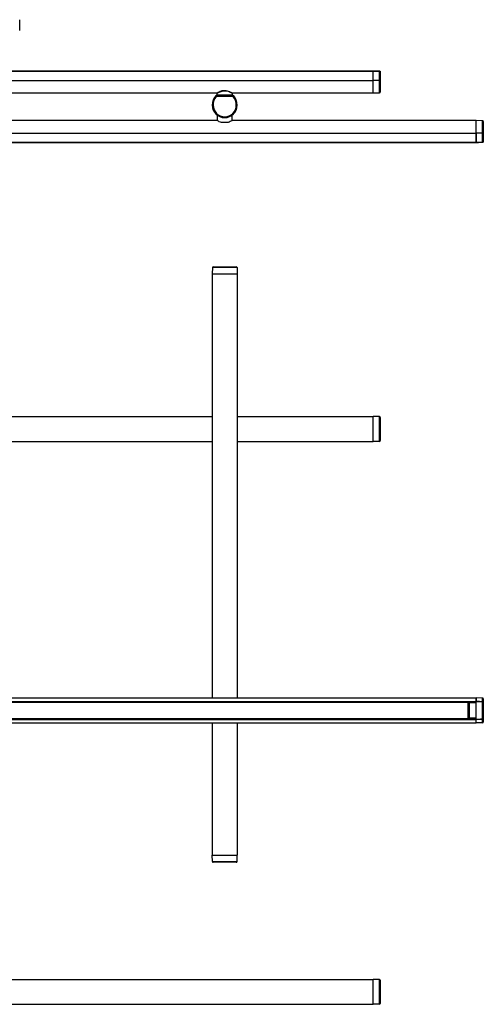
# Model space of a CAD drawing. Header units: millimetres. Extents: x 499 to 1631, y 444 to 1506.
# Tile 2 of 2: x 1204 to 1631, y 582 to 1490. Entities that reach past the tile are written whole.
import ezdxf

# ---------------------------------------------------------------- set-up
doc = ezdxf.new("R2010")
doc.units = ezdxf.units.MM
doc.header["$LTSCALE"] = 5

msp = doc.modelspace()

# ---------------------------------------------------------------- linework, layer by layer
at = {"color": 7, "linetype": 'Continuous', "lineweight": 25}
for p, q in [((1203.67, 1486.65), (1203.67, 1489.73)), ((1203.67, 1479.73), (1203.67, 1486.65)), ((1044.77, 1442.42), (1522.27, 1442.42)), ((1529.77, 1442.33), (1044.77, 1442.33)), ((1044.77, 1442.25), (1529.77, 1442.25)), ((1522.27, 1442.42), (1522.77, 1442.42)), ((1522.27, 1442.33), (1522.27, 1442.42)), ((1522.77, 1442.33), (1522.77, 1442.42)), ((1524.69, 1442.33), (1529.77, 1442.42)), ((1529.77, 1442.42), (1535.58, 1442.32)), ((1529.77, 1433.75), (1529.77, 1442.35)), ((1529.77, 1433.75), (1529.77, 1442.25)), ((1535.58, 1433.75), (1535.58, 1442.25)), ((1536.27, 1441.62), (1536.27, 1433.75)), ((1044.77, 1433.75), (1529.77, 1433.75)), ((1529.77, 1422.25), (1529.77, 1433.75)), ((1535.58, 1433.75), (1529.77, 1433.75)), ((1536.27, 1433.75), (1535.58, 1433.75)), ((1535.58, 1422.35), (1535.58, 1433.75)), ((1536.27, 1433.75), (1536.27, 1423.05)), ((1049.5, 1422.25), (1386.03, 1422.25)), ((1384.67, 1419.59), (1385.91, 1419.59)), ((1384.71, 1419.49), (1400.82, 1419.49)), ((1400.59, 1418.79), (1384.94, 1418.79)), ((1385.05, 1419.59), (1385.02, 1420.09)), ((1385.02, 1420.09), (1386.22, 1420.09)), ((1385.54, 1421.77), (1385.52, 1420.09)), ((1385.91, 1419.59), (1399.62, 1419.59)), ((1399.32, 1420.09), (1386.22, 1420.09)), ((1386.22, 1420.09), (1386.22, 1419.59)), ((1394.11, 1423.89), (1391.42, 1423.89)), ((1391.48, 1424.29), (1394.05, 1424.29)), ((1399.32, 1420.09), (1400.52, 1420.09)), ((1399.32, 1419.59), (1399.32, 1420.09)), ((1399.53, 1422.25), (1529.77, 1422.25)), ((1399.62, 1419.59), (1400.86, 1419.59)), ((1400.02, 1420.09), (1399.99, 1421.79)), ((1400.52, 1420.09), (1400.48, 1419.59)), ((1529.77, 1422.25), (1535.58, 1422.35)), ((1381.37, 1410.92), (1381.27, 1410.92)), ((1382.07, 1410.92), (1381.37, 1410.92)), ((1403.46, 1410.92), (1404.16, 1410.92)), ((1404.16, 1410.92), (1404.27, 1410.92)), ((1385.77, 1401.31), (1385.77, 1396.76)), ((1386.44, 1401.31), (1385.77, 1401.31)), ((1388.77, 1400.14), (1388.77, 1400.12)), ((1396.77, 1400.11), (1396.77, 1400.14)), ((1399.77, 1401.31), (1399.09, 1401.31)), ((1399.77, 1396.76), (1399.77, 1401.31)), ((1385.85, 1396.71), (1049.69, 1396.71)), ((1395.77, 1394.81), (1389.77, 1394.81)), ((1624.77, 1396.71), (1399.69, 1396.71)), ((1630.58, 1396.61), (1624.77, 1396.71)), ((1624.77, 1385.21), (1624.77, 1396.71)), ((1630.58, 1385.21), (1630.58, 1396.61)), ((1631.27, 1395.91), (1631.27, 1385.21)), ((600.77, 1385.21), (1624.77, 1385.21)), ((1624.77, 1385.21), (1624.77, 1376.71)), ((1630.58, 1385.21), (1624.77, 1385.21)), ((1624.77, 1376.61), (1624.77, 1385.21)), ((1630.58, 1376.71), (1630.58, 1385.21)), ((1631.27, 1385.21), (1630.58, 1385.21)), ((1631.27, 1385.21), (1631.27, 1377.34)), ((600.77, 1376.71), (1624.77, 1376.71)), ((600.77, 1376.63), (1624.77, 1376.63)), ((608.27, 1376.54), (1617.27, 1376.54)), ((1617.27, 1376.63), (1617.27, 1376.54)), ((1624.77, 1376.54), (1619.69, 1376.63)), ((1630.58, 1376.64), (1624.77, 1376.54)), ((1381.37, 1261.13), (1381.27, 1255.31)), ((1381.27, 1255.31), (1381.27, 864.31)), ((1381.27, 1255.31), (1404.27, 1255.31)), ((1404.16, 1261.13), (1381.37, 1261.13)), ((1382.07, 1261.81), (1403.46, 1261.81)), ((1404.16, 1261.13), (1404.27, 1255.31)), ((1404.27, 1255.31), (1404.27, 864.31)), ((1054.27, 1123.81), (1381.27, 1123.81)), ((1404.27, 1123.81), (1529.77, 1123.81)), ((1529.77, 1100.81), (1529.77, 1123.81)), ((1535.58, 1123.71), (1529.77, 1123.81)), ((1535.58, 1100.92), (1535.58, 1123.71)), ((1536.27, 1123.01), (1536.27, 1101.62)), ((1054.27, 1100.81), (1381.27, 1100.81)), ((1404.27, 1100.81), (1529.77, 1100.81)), ((1535.58, 1100.92), (1529.77, 1100.81)), ((600.77, 864.31), (1624.77, 864.31)), ((1624.77, 864.31), (1624.77, 861.15)), ((1630.58, 864.21), (1624.77, 864.31)), ((1624.77, 861.06), (1624.77, 864.31)), ((1630.58, 861.02), (1630.58, 864.21)), ((1631.27, 863.51), (1631.27, 860.64)), ((600.77, 861.15), (1624.77, 861.15)), ((600.77, 860.72), (1624.77, 860.72)), ((1617.27, 860.56), (608.27, 860.56)), ((608.27, 860.36), (1617.27, 860.36)), ((1617.27, 860.56), (1617.27, 860.36)), ((1617.27, 860.51), (1624.77, 860.51)), ((1617.27, 860.51), (1624.77, 860.51)), ((1617.27, 860.51), (1624.77, 860.51)), ((1617.27, 845.26), (1617.27, 860.36)), ((1617.27, 860.36), (1621.45, 860.36)), ((1617.27, 858.56), (1617.77, 858.56)), ((1617.27, 858.36), (1617.77, 858.36)), ((1617.27, 858.18), (1617.31, 858.18)), ((1617.29, 857.68), (1617.27, 857.68)), ((1617.29, 857.68), (1617.77, 857.7)), ((1617.29, 856.45), (1617.29, 857.68)), ((1617.29, 856.45), (1617.77, 856.45)), ((1617.77, 858.19), (1617.31, 858.18)), ((1617.77, 859.67), (1617.77, 859.81)), ((1617.77, 859.67), (1618.26, 859.67)), ((1617.77, 845.96), (1617.77, 859.67)), ((1624.77, 860.42), (1618.26, 860.31)), ((1618.26, 860.31), (1618.26, 859.67)), ((1618.26, 859.67), (1618.26, 845.96)), ((1624.77, 859.67), (1618.26, 859.67)), ((1620.27, 860.34), (1620.27, 860.36)), ((1620.76, 860.36), (1620.76, 860.35)), ((1624.77, 861.06), (1624.77, 860.91)), ((1624.77, 859.67), (1624.77, 860.91)), ((1624.77, 845.96), (1624.77, 859.67)), ((1630.58, 844.76), (1630.58, 860.87)), ((1631.27, 860.64), (1631.27, 844.99)), ((600.77, 844.91), (1624.77, 844.91)), ((600.77, 844.47), (1624.77, 844.47)), ((608.27, 845.26), (1617.27, 845.26)), ((608.27, 845.06), (1617.27, 845.06)), ((1617.27, 847.94), (1617.29, 847.94)), ((1617.31, 847.44), (1617.27, 847.44)), ((1617.27, 847.26), (1617.77, 847.26)), ((1617.27, 847.06), (1617.77, 847.06)), ((1617.27, 845.06), (1617.27, 845.26)), ((1617.27, 845.26), (1621.45, 845.26)), ((1624.77, 845.11), (1617.27, 845.11)), ((1617.27, 845.11), (1624.77, 845.11)), ((1617.27, 845.11), (1624.77, 845.11)), ((1617.77, 849.18), (1617.29, 849.18)), ((1617.29, 847.94), (1617.29, 849.18)), ((1617.77, 847.93), (1617.29, 847.94)), ((1617.31, 847.44), (1617.77, 847.44)), ((1617.77, 845.82), (1617.77, 845.96)), ((1617.77, 845.96), (1618.26, 845.96)), ((1618.26, 845.96), (1624.77, 845.96)), ((1618.26, 845.96), (1618.26, 845.32)), ((1618.26, 845.32), (1624.77, 845.21)), ((1620.27, 845.26), (1620.27, 845.28)), ((1620.76, 845.28), (1620.76, 845.26)), ((1624.77, 844.72), (1624.77, 845.96)), ((1624.77, 844.57), (1624.77, 844.72)), ((1624.77, 841.31), (1624.77, 844.57)), ((1624.77, 841.31), (1624.77, 844.47)), ((1630.58, 841.42), (1630.58, 844.61)), ((1631.27, 844.99), (1631.27, 842.12)), ((600.77, 841.31), (1624.77, 841.31)), ((1381.27, 841.31), (1381.27, 719.31)), ((1404.27, 841.31), (1404.27, 719.31)), ((1630.58, 841.42), (1624.77, 841.31)), ((1381.27, 719.31), (1404.27, 719.31)), ((1381.37, 713.5), (1381.27, 719.31)), ((1404.16, 713.5), (1404.27, 719.31)), ((1381.37, 713.5), (1404.16, 713.5)), ((1403.46, 712.81), (1382.07, 712.81)), ((1054.27, 604.81), (1529.77, 604.81)), ((1529.77, 581.81), (1529.77, 604.81)), ((1535.58, 604.71), (1529.77, 604.81)), ((1535.58, 581.92), (1535.58, 604.71)), ((1536.27, 604.01), (1536.27, 582.62)), ((1054.27, 581.81), (1529.77, 581.81)), ((1535.58, 581.92), (1529.77, 581.81))]:
    msp.add_line(p, q, dxfattribs=at)
at = {"color": 7, "linetype": 'Continuous', "lineweight": 25, "flags": 128}
for points in [[(1535.58, 1442.25), (1535.18, 1442.26), (1533.58, 1442.29), (1529.77, 1442.35)], [(1384.67, 1419.59), (1384.69, 1419.54), (1384.71, 1419.49)], [(1400.82, 1419.49), (1400.84, 1419.54), (1400.86, 1419.59)], [(1624.77, 1376.61), (1625.17, 1376.61), (1626.77, 1376.64), (1630.58, 1376.71)], [(1624.77, 861.06), (1625.17, 861.06), (1626.77, 861.05), (1630.58, 861.02)], [(1630.58, 860.87), (1627.67, 860.89), (1624.77, 860.91)], [(1624.77, 844.72), (1627.67, 844.74), (1630.58, 844.76)], [(1630.58, 844.61), (1630.18, 844.61), (1628.58, 844.6), (1624.77, 844.57)]]:
    msp.add_lwpolyline(points, dxfattribs=at)
at = {"color": 7, "linetype": 'Continuous', "lineweight": 25}
for centre, radius, start, end in [((1534.21, 1442.29), 1.37, 358.56997, 1.43003), ((1394.27, 1410.92), 13, 138.56885, 180), ((1394.27, 1410.92), 13, 139.19836, 180), ((1394.27, 1410.92), 12.9, 138.77506, 180), ((1394.27, 1410.92), 12.2, 139.83112, 180), ((1443.28, 1445.62), 64.3, 203.94961, 204.04909), ((1384.71, 1419.29), 0.2, 90.00823, 138.76682), ((1391.48, 1424.09), 0.193, 90.00047, 97.66638), ((1394.05, 1424.09), 0.193, 82.33362, 89.99953), ((1399.59, 1421.74), 0.4, 7.77694, 59.36764), ((1391.27, 1410.92), 12.2, 0, 40.16888), ((1400.82, 1419.29), 0.2, 41.23318, 89.99177), ((1342.12, 1445.68), 64.44, 335.95102, 336.05028), ((1391.27, 1410.92), 12.9, 0, 41.22494), ((1391.27, 1410.92), 13, 0, 41.43115), ((1391.27, 1410.92), 13, 0, 40.80164), ((1535.57, 1423.05), 0.7, 271, 0), ((1392.77, 1410.92), 11.5, 180, 0), ((1392.77, 1410.92), 11.4, 180, 0), ((1392.77, 1410.92), 10.7, 180, 0), ((1630.57, 1395.91), 0.7, 360, 89), ((1629.21, 1376.67), 1.37, 358.56997, 1.43003), ((1382.07, 1261.11), 0.7, 90, 179), ((1403.46, 1261.11), 0.7, 1, 90), ((1535.57, 1123.01), 0.7, 0, 89), ((1535.57, 1101.62), 0.7, 271, 0), ((1630.57, 863.51), 0.7, 0, 89), ((1619.69, 857.85), 2.41, 172.04161, 183.96204), ((1618.27, 859.81), 0.5, 91, 180), ((1622.44, 860.94), 8.14, 359.47073, 0.52927), ((1619.69, 847.78), 2.41, 176.03796, 187.95839), ((1618.27, 845.82), 0.5, 180, 269), ((1622.44, 844.69), 8.14, 359.47073, 0.52927), ((1630.57, 842.12), 0.7, 271, 0), ((1382.07, 713.51), 0.7, 181, 270), ((1403.46, 713.51), 0.7, 270, 359), ((1535.57, 604.01), 0.7, 0, 89), ((1535.57, 582.62), 0.7, 271, 0)]:
    msp.add_arc(centre, radius, start, end, dxfattribs=at)
for points, knots in [([(1529.77, 1442.35), (1529.77, 1442.37), (1529.77, 1442.4), (1529.77, 1442.42), (1529.77, 1442.42), (1529.77, 1442.42)], [0, 0, 0, 0, 0.397704, 0.795408, 1, 1, 1, 1]), ([(1535.58, 1442.32), (1535.64, 1442.31), (1535.78, 1442.3), (1535.95, 1442.21), (1536.11, 1442.08), (1536.21, 1441.91), (1536.25, 1441.76), (1536.26, 1441.68), (1536.27, 1441.65), (1536.27, 1441.63), (1536.27, 1441.62), (1536.27, 1441.62)], [0, 0, 0, 0, 0.175264, 0.373721, 0.50933, 0.752609, 0.891917, 0.951192, 0.977818, 0.994782, 1, 1, 1, 1]), ([(1536.27, 1441.62), (1536.27, 1441.62), (1536.27, 1441.63), (1536.27, 1441.64), (1536.26, 1441.68), (1536.25, 1441.75), (1536.21, 1441.88), (1536.11, 1442.03), (1535.95, 1442.15), (1535.78, 1442.23), (1535.64, 1442.25), (1535.58, 1442.25)], [0, 0, 0, 0, 0.005216, 0.02236, 0.049148, 0.108582, 0.247375, 0.490716, 0.626347, 0.824791, 1, 1, 1, 1]), ([(1384.52, 1419.52), (1384.54, 1419.54), (1384.57, 1419.57), (1384.62, 1419.58), (1384.66, 1419.59), (1384.67, 1419.59)], [0, 0, 0, 0, 0.397704, 0.795408, 1, 1, 1, 1]), ([(1384.94, 1418.79), (1384.94, 1418.79), (1384.94, 1418.79), (1384.93, 1418.81), (1384.91, 1418.84), (1384.87, 1418.91), (1384.78, 1419.05), (1384.7, 1419.2), (1384.62, 1419.32), (1384.57, 1419.4), (1384.57, 1419.41), (1384.56, 1419.42)], [0, 0, 0, 0, 0.005216, 0.02236, 0.049148, 0.108582, 0.247375, 0.490716, 0.626347, 0.824791, 1, 1, 1, 1]), ([(1384.71, 1419.49), (1384.72, 1419.48), (1384.72, 1419.47), (1384.75, 1419.38), (1384.79, 1419.24), (1384.85, 1419.08), (1384.9, 1418.93), (1384.92, 1418.85), (1384.94, 1418.81), (1384.94, 1418.8), (1384.94, 1418.79), (1384.94, 1418.79)], [0, 0, 0, 0, 0.175264, 0.373721, 0.50933, 0.752609, 0.891917, 0.951192, 0.977818, 0.994782, 1, 1, 1, 1]), ([(1391.45, 1424.28), (1391.44, 1424.28), (1390.97, 1424.25), (1390.09, 1424.02), (1388.86, 1423.64), (1387.76, 1423.16), (1386.83, 1422.7), (1386.15, 1422.32), (1385.84, 1422.14), (1385.76, 1422.09), (1385.74, 1422.08), (1385.74, 1422.08), (1385.73, 1422.08), (1385.73, 1422.07), (1385.71, 1422.07), (1385.69, 1422.05), (1385.65, 1422.01), (1385.6, 1421.95), (1385.56, 1421.87), (1385.56, 1421.8), (1385.55, 1421.77)], [0, 0, 0, 0, 0.003926, 0.138539, 0.276586, 0.422967, 0.573574, 0.721576, 0.862948, 0.930365, 0.949188, 0.958676, 0.96315, 0.964379, 0.965515, 0.968092, 0.972408, 0.981126, 0.991172, 1, 1, 1, 1]), ([(1391.42, 1423.89), (1391.25, 1423.87), (1390.43, 1423.75), (1388.95, 1423.35), (1387.21, 1422.63), (1386.19, 1422.1), (1385.64, 1421.8), (1385.61, 1421.78), (1385.59, 1421.77)], [0, 0, 0, 0, 0.051716, 0.249016, 0.478862, 0.73886, 0.830086, 1, 1, 1, 1]), ([(1391.42, 1423.89), (1391.42, 1423.9), (1391.41, 1423.93), (1391.41, 1424), (1391.41, 1424.1), (1391.41, 1424.2), (1391.43, 1424.27), (1391.45, 1424.28), (1391.45, 1424.29)], [0, 0, 0, 0, 0.025477, 0.132983, 0.350028, 0.566734, 0.783324, 1, 1, 1, 1]), ([(1391.42, 1423.89), (1391.42, 1423.9), (1391.42, 1423.93), (1391.42, 1424), (1391.42, 1424.1), (1391.43, 1424.21), (1391.45, 1424.27), (1391.47, 1424.28), (1391.48, 1424.29)], [0, 0, 0, 0, 0.025477, 0.132984, 0.350028, 0.566733, 0.783323, 1, 1, 1, 1]), ([(1394.11, 1423.89), (1394.11, 1423.9), (1394.11, 1423.93), (1394.11, 1424), (1394.11, 1424.1), (1394.1, 1424.21), (1394.08, 1424.27), (1394.06, 1424.28), (1394.05, 1424.29)], [0, 0, 0, 0, 0.0254768, 0.1329836, 0.3500283, 0.5667333, 0.7833231, 1, 1, 1, 1]), ([(1394.05, 1424.18), (1394.74, 1424.05), (1396.19, 1423.8), (1397.84, 1423.06), (1398.99, 1422.48), (1399.57, 1422.15), (1399.53, 1422.17), (1399.51, 1422.18)], [0, 0, 0, 0, 0.229635, 0.476876, 0.692097, 0.897578, 1, 1, 1, 1]), ([(1394.11, 1423.89), (1394.11, 1423.9), (1394.12, 1423.93), (1394.12, 1424), (1394.12, 1424.1), (1394.12, 1424.2), (1394.1, 1424.27), (1394.08, 1424.28), (1394.08, 1424.29)], [0, 0, 0, 0, 0.025477, 0.132983, 0.350028, 0.566734, 0.783324, 1, 1, 1, 1]), ([(1399.91, 1421.79), (1399.92, 1421.78), (1399.97, 1421.75), (1399.36, 1422.09), (1398.15, 1422.7), (1396.38, 1423.46), (1394.85, 1423.75), (1394.11, 1423.89)], [0, 0, 0, 0, 0.103896, 0.311391, 0.52655, 0.771095, 1, 1, 1, 1]), ([(1400.59, 1418.79), (1400.59, 1418.79), (1400.59, 1418.8), (1400.6, 1418.81), (1400.61, 1418.85), (1400.63, 1418.93), (1400.68, 1419.08), (1400.74, 1419.24), (1400.78, 1419.38), (1400.81, 1419.47), (1400.81, 1419.48), (1400.82, 1419.49)], [0, 0, 0, 0, 0.005218, 0.022182, 0.048808, 0.108083, 0.247391, 0.49067, 0.626279, 0.824736, 1, 1, 1, 1]), ([(1400.97, 1419.42), (1400.96, 1419.41), (1400.96, 1419.4), (1400.91, 1419.32), (1400.84, 1419.2), (1400.75, 1419.05), (1400.67, 1418.91), (1400.62, 1418.84), (1400.6, 1418.81), (1400.59, 1418.79), (1400.59, 1418.79), (1400.59, 1418.79)], [0, 0, 0, 0, 0.175209, 0.373653, 0.509284, 0.752625, 0.891418, 0.950852, 0.97764, 0.994784, 1, 1, 1, 1]), ([(1400.86, 1419.59), (1400.88, 1419.59), (1400.93, 1419.58), (1400.98, 1419.55), (1401, 1419.53), (1401.01, 1419.52)], [0, 0, 0, 0, 0.397704, 0.795408, 1, 1, 1, 1]), ([(1389.77, 1394.81), (1389.06, 1395.1), (1387.64, 1395.67), (1386.37, 1396.44), (1385.76, 1396.82), (1385.82, 1396.78), (1385.84, 1396.76)], [0, 0, 0, 0, 0.318637, 0.637306, 0.894384, 1, 1, 1, 1]), ([(1399.69, 1396.76), (1399.7, 1396.77), (1399.72, 1396.78), (1399.08, 1396.38), (1397.89, 1395.7), (1396.65, 1395.11), (1395.85, 1394.84), (1395.77, 1394.81)], [0, 0, 0, 0, 0.151935, 0.396407, 0.659539, 0.962525, 1, 1, 1, 1]), ([(1624.77, 1376.54), (1624.77, 1376.54), (1624.77, 1376.54), (1624.77, 1376.57), (1624.77, 1376.6), (1624.77, 1376.61)], [0, 0, 0, 0, 0.397704, 0.795408, 1, 1, 1, 1]), ([(1630.58, 1376.71), (1630.64, 1376.71), (1630.78, 1376.73), (1630.95, 1376.81), (1631.11, 1376.93), (1631.21, 1377.08), (1631.25, 1377.21), (1631.26, 1377.28), (1631.27, 1377.32), (1631.27, 1377.33), (1631.27, 1377.34), (1631.27, 1377.34)], [0, 0, 0, 0, 0.175209, 0.373653, 0.509284, 0.752625, 0.891418, 0.950852, 0.97764, 0.994784, 1, 1, 1, 1]), ([(1631.27, 1377.34), (1631.27, 1377.34), (1631.27, 1377.33), (1631.27, 1377.31), (1631.26, 1377.28), (1631.25, 1377.2), (1631.21, 1377.05), (1631.11, 1376.88), (1630.95, 1376.75), (1630.78, 1376.66), (1630.64, 1376.65), (1630.58, 1376.64)], [0, 0, 0, 0, 0.005218, 0.022182, 0.048808, 0.108083, 0.247391, 0.49067, 0.626279, 0.824736, 1, 1, 1, 1]), ([(1617.77, 855.59), (1617.77, 855.59), (1617.67, 855.65), (1617.5, 855.81), (1617.32, 856.11), (1617.3, 856.34), (1617.29, 856.45)], [0, 0, 0, 0, 0.000559, 0.335375, 0.667748, 1, 1, 1, 1]), ([(1624.77, 860.91), (1624.77, 860.93), (1624.77, 860.98), (1624.77, 861.03), (1624.77, 861.05), (1624.77, 861.06)], [0, 0, 0, 0, 0.397704, 0.795408, 1, 1, 1, 1]), ([(1630.58, 861.02), (1630.64, 861.01), (1630.78, 861), (1630.95, 860.96), (1631.11, 860.88), (1631.21, 860.8), (1631.25, 860.71), (1631.26, 860.67), (1631.27, 860.65), (1631.27, 860.64), (1631.27, 860.64), (1631.27, 860.64)], [0, 0, 0, 0, 0.175209, 0.373653, 0.509284, 0.752625, 0.891418, 0.950852, 0.97764, 0.994784, 1, 1, 1, 1]), ([(1631.27, 860.64), (1631.27, 860.64), (1631.27, 860.64), (1631.27, 860.64), (1631.26, 860.66), (1631.25, 860.68), (1631.21, 860.73), (1631.11, 860.79), (1630.95, 860.83), (1630.78, 860.86), (1630.64, 860.86), (1630.58, 860.87)], [0, 0, 0, 0, 0.005218, 0.022182, 0.048808, 0.108083, 0.247391, 0.49067, 0.626279, 0.824736, 1, 1, 1, 1]), ([(1617.29, 849.18), (1617.3, 849.29), (1617.32, 849.52), (1617.5, 849.82), (1617.67, 849.98), (1617.77, 850.04), (1617.77, 850.04)], [0, 0, 0, 0, 0.332252, 0.664625, 0.999441, 1, 1, 1, 1]), ([(1624.77, 844.57), (1624.77, 844.58), (1624.77, 844.62), (1624.77, 844.67), (1624.77, 844.71), (1624.77, 844.72)], [0, 0, 0, 0, 0.397704, 0.795408, 1, 1, 1, 1]), ([(1630.58, 844.76), (1630.64, 844.77), (1630.78, 844.77), (1630.95, 844.8), (1631.11, 844.84), (1631.21, 844.9), (1631.25, 844.95), (1631.26, 844.97), (1631.27, 844.98), (1631.27, 844.99), (1631.27, 844.99), (1631.27, 844.99)], [0, 0, 0, 0, 0.175264, 0.373721, 0.50933, 0.752609, 0.891917, 0.951192, 0.977818, 0.994782, 1, 1, 1, 1]), ([(1631.27, 844.99), (1631.27, 844.99), (1631.27, 844.99), (1631.27, 844.98), (1631.26, 844.96), (1631.25, 844.91), (1631.21, 844.83), (1631.11, 844.74), (1630.95, 844.67), (1630.78, 844.62), (1630.64, 844.62), (1630.58, 844.61)], [0, 0, 0, 0, 0.005216, 0.02236, 0.049148, 0.108582, 0.247375, 0.490716, 0.626347, 0.824791, 1, 1, 1, 1])]:
    msp.add_open_spline(points, degree=3, knots=knots, dxfattribs=at)

doc.saveas('drawing.dxf')
